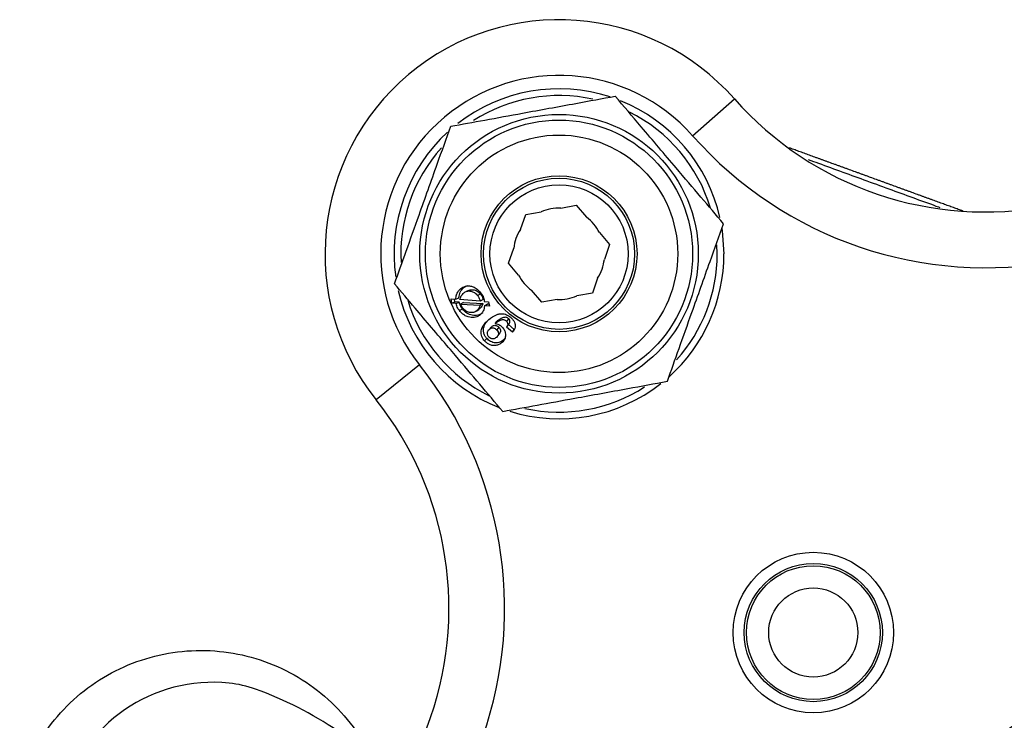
# Model space of a CAD drawing. Header units: millimetres. Extents: x 37 to 134.9, y 111.6 to 201.9.
# Tile 2 of 4: x 39.2 to 83.3, y 170.5 to 201.9. Entities that reach past the tile are written whole.
import ezdxf

# ---------------------------------------------------------------- set-up
doc = ezdxf.new("R2010")
doc.units = ezdxf.units.MM

msp = doc.modelspace()

# ---------------------------------------------------------------- linework, layer by layer
at = {"color": 7, "linetype": 'Continuous', "lineweight": 25}
for p, q in [((69.355, 196.744), (71.229, 198.399)), ((63.44, 193.498), (64.134, 193.624)), ((64.134, 193.624), (64.59, 193.088)), ((61.625, 192.545), (61.862, 193.209)), ((61.862, 193.209), (62.555, 193.336)), ((65.173, 192.402), (65.629, 191.865)), ((65.629, 191.865), (65.393, 191.201)), ((70.458, 191.449), (70.446, 191.852)), ((61.086, 191.034), (61.323, 191.697)), ((61.543, 190.497), (61.086, 191.034)), ((59.082, 189.933), (59.257, 190.022)), ((65.09, 190.354), (64.854, 189.69)), ((58.941, 189.883), (59.082, 189.933)), ((59.7, 189.578), (59.834, 189.647)), ((62.582, 189.274), (62.125, 189.811)), ((64.854, 189.69), (64.16, 189.563)), ((58.515, 189.431), (58.729, 189.415)), ((58.549, 189.23), (58.515, 189.431)), ((58.549, 189.23), (58.686, 189.293)), ((58.747, 189.214), (58.549, 189.23)), ((58.686, 189.293), (58.664, 189.42)), ((58.882, 189.279), (58.686, 189.293)), ((58.729, 189.415), (58.866, 189.476)), ((58.747, 189.214), (58.882, 189.279)), ((59.818, 189.328), (58.909, 189.395)), ((59.065, 189.263), (58.931, 189.195)), ((59.028, 189.029), (58.931, 189.195)), ((58.931, 189.195), (59.818, 189.14)), ((59.065, 189.263), (59.943, 189.221)), ((59.947, 189.406), (59.818, 189.328)), ((59.943, 189.221), (59.818, 189.14)), ((60.005, 189.313), (60.194, 189.302)), ((60.014, 189.111), (60.137, 189.197)), ((60.24, 189.098), (60.014, 189.111)), ((60.218, 189.194), (60.137, 189.197)), ((60.194, 189.302), (60.24, 189.098)), ((63.275, 189.401), (62.582, 189.274)), ((58.891, 188.903), (59.022, 188.977)), ((59.64, 188.872), (59.763, 188.957)), ((59.794, 188.98), (59.671, 188.895)), ((60.486, 188.318), (60.587, 188.428)), ((61.014, 188.411), (61.105, 188.53)), ((61.034, 188.189), (61.121, 188.311)), ((61.35, 188.061), (61.095, 188.277)), ((60.308, 188.154), (60.207, 188.043)), ((60.336, 188.179), (60.234, 188.069)), ((60.662, 188.154), (60.567, 188.038)), ((61.273, 187.932), (61.008, 188.155)), ((61.273, 187.932), (61.35, 188.061)), ((60.019, 187.54), (60.116, 187.654)), ((60.877, 187.59), (60.796, 187.464)), ((60.918, 187.641), (60.877, 187.59)), ((57.102, 186.463), (55.147, 184.904))]:
    msp.add_line(p, q, dxfattribs=at)
at = {"color": 7, "linetype": 'Continuous', "lineweight": 25, "flags": 128}
for points in [[(70.671, 192.58), (70.686, 192.479), (70.758, 191.449)], [(59.335, 189.817), (59.265, 189.788), (59.196, 189.76)], [(60.62, 187.789), (60.665, 187.849), (60.71, 187.91)]]:
    msp.add_lwpolyline(points, dxfattribs=at)
at = {"color": 7, "linetype": 'Continuous', "lineweight": 25}
for centre, radius in [((63.358, 191.449), 6.25), ((63.358, 191.449), 5.996), ((63.358, 191.449), 5.327), ((63.358, 191.449), 3.5), ((63.358, 191.449), 3.389), ((63.358, 191.449), 3.1), ((74.769, 174.46), 3.6), ((74.769, 174.46), 3.1), ((74.769, 174.46), 3), ((74.769, 174.46), 2), ((92.447, 156.782), 15.75), ((92.447, 156.782), 15.25)]:
    msp.add_circle(centre, radius, dxfattribs=at)
for centre, radius, start, end in [((63.358, 191.449), 10.5, 41.44, 218.56), ((63.358, 191.449), 8, 41.44, 218.56), ((63.358, 191.449), 7.4, 71.8869, 127.8738), ((63.358, 191.449), 7.1, 77.6271, 122.7216), ((82.474, 208.326), 15, 221.44, 280.9508), ((63.358, 191.449), 7.4, 12.6748, 68.1107), ((63.358, 191.449), 7.1, 16.8004, 63.5718), ((63.358, 191.449), 7.4, 132.5255, 188.1534), ((82.474, 208.326), 17.5, 221.44, 280.9508), ((63.358, 191.449), 7.1, 138.0099, 183.1827), ((63.358, 191.449), 2.05, 87.689, 113.0497), ((63.358, 191.449), 2.05, 27.689, 53.0497), ((63.358, 191.449), 2.05, 147.689, 173.0497), ((63.358, 191.449), 7.4, 311.858, 0), ((63.358, 191.449), 7.1, 318.0169, 0), ((63.358, 191.449), 2.05, 327.689, 353.0497), ((63.358, 191.449), 2.05, 207.689, 233.0497), ((63.358, 191.449), 7.4, 192.8536, 248.7607), ((63.358, 191.449), 2.05, 267.689, 293.0497), ((63.358, 191.449), 7.1, 196.9882, 243.7378), ((43.418, 175.554), 17.5, 340.7409, 38.56), ((63.358, 191.449), 7.4, 252.6941, 308.1338), ((63.358, 191.449), 7.1, 257.5609, 302.728), ((43.418, 175.554), 15, 339.0492, 38.56), ((92.447, 156.782), 16.05, 102.4987, 125.9071), ((47.833, 165.23), 7, 84.0881, 165.0422), ((48.039, 167.219), 5, 70.0982, 84.0881), ((43.954, 155.936), 17, 56.0928, 70.0982)]:
    msp.add_arc(centre, radius, start, end, dxfattribs=at)
for points, knots in [([(58.496, 197.168), (59.002, 197.26), (60.03, 197.448), (61.542, 197.725), (62.924, 197.978), (64.344, 198.238), (65.298, 198.412), (65.879, 198.519)], [0, 0, 0, 0, 0.216191, 0.439774, 0.593429, 0.752219, 1, 1, 1, 1]), ([(70.741, 192.8), (70.408, 193.192), (69.731, 193.988), (68.735, 195.159), (67.825, 196.23), (66.89, 197.329), (66.262, 198.068), (65.879, 198.519)], [0, 0, 0, 0, 0.216191, 0.439774, 0.593429, 0.752219, 1, 1, 1, 1]), ([(55.975, 190.098), (56.147, 190.582), (56.499, 191.567), (57.015, 193.015), (57.487, 194.338), (57.972, 195.697), (58.298, 196.611), (58.496, 197.168)], [0, 0, 0, 0, 0.216191, 0.439774, 0.593429, 0.752219, 1, 1, 1, 1]), ([(81.5, 193.359), (81.478, 193.368), (81.421, 193.388), (81.328, 193.422), (81.221, 193.461), (81.077, 193.514), (80.929, 193.567), (80.778, 193.622), (80.664, 193.664), (80.547, 193.706), (80.43, 193.749), (80.271, 193.807), (80.11, 193.865), (79.947, 193.925), (79.823, 193.97), (79.698, 194.015), (79.572, 194.061), (79.403, 194.123), (79.232, 194.185), (79.059, 194.248), (78.929, 194.295), (78.798, 194.343), (78.666, 194.391), (78.49, 194.455), (78.313, 194.52), (78.135, 194.584), (78.001, 194.633), (77.867, 194.682), (77.732, 194.731), (77.553, 194.796), (77.373, 194.861), (77.194, 194.927), (77.059, 194.976), (76.925, 195.025), (76.791, 195.074), (76.612, 195.139), (76.434, 195.203), (76.257, 195.268), (76.125, 195.316), (75.993, 195.364), (75.862, 195.412), (75.687, 195.475), (75.515, 195.538), (75.344, 195.6), (75.217, 195.646), (75.09, 195.692), (74.965, 195.738), (74.799, 195.798), (74.636, 195.858), (74.475, 195.916), (74.356, 195.96), (74.238, 196.003), (74.121, 196.045), (73.968, 196.101), (73.829, 196.152), (73.73, 196.188), (73.705, 196.197)], [0, 0, 0, 0, 0.010513, 0.026554, 0.042595, 0.058636, 0.090724, 0.106765, 0.122806, 0.138847, 0.154888, 0.170929, 0.203016, 0.219057, 0.235098, 0.251139, 0.26718, 0.283221, 0.315308, 0.331349, 0.34739, 0.363431, 0.379472, 0.395513, 0.427601, 0.443642, 0.459683, 0.475724, 0.491765, 0.507806, 0.539893, 0.555934, 0.571975, 0.588016, 0.604057, 0.620098, 0.652186, 0.668227, 0.684268, 0.700309, 0.71635, 0.732391, 0.764478, 0.780519, 0.79656, 0.812601, 0.828642, 0.844683, 0.876771, 0.892812, 0.908853, 0.924894, 0.940935, 0.956976, 0.989063, 1, 1, 1, 1]), ([(74.543, 195.679), (74.696, 195.623), (75.185, 195.445), (76.075, 195.12), (77.185, 194.718), (78.293, 194.313), (79.373, 193.92), (80.095, 193.658), (80.425, 193.538), (80.44, 193.532)], [0, 0, 0, 0, 0.083518, 0.267073, 0.445455, 0.629011, 0.807393, 0.990949, 1, 1, 1, 1]), ([(68.219, 185.731), (68.392, 186.215), (68.743, 187.2), (69.259, 188.647), (69.731, 189.971), (70.216, 191.33), (70.542, 192.243), (70.741, 192.8)], [0, 0, 0, 0, 0.216191, 0.439774, 0.593429, 0.752219, 1, 1, 1, 1]), ([(60.836, 184.38), (60.497, 184.78), (59.819, 185.577), (58.98, 186.564), (58.252, 187.42), (57.637, 188.143), (56.815, 189.11), (56.278, 189.741), (55.975, 190.098)], [0, 0, 0, 0, 0.22035, 0.439656, 0.499864, 0.651145, 0.802655, 1, 1, 1, 1]), ([(58.941, 189.883), (59.011, 189.928), (59.123, 190.001), (59.31, 190.016), (59.475, 189.989), (59.67, 189.899), (59.778, 189.774), (59.839, 189.703)], [0, 0, 0, 0, 0.250762, 0.402891, 0.560919, 0.750263, 1, 1, 1, 1]), ([(58.729, 189.415), (58.731, 189.448), (58.733, 189.498), (58.754, 189.606), (58.8, 189.726), (58.877, 189.826), (58.927, 189.871), (58.941, 189.883)], [0, 0, 0, 0, 0.178962, 0.271524, 0.601501, 0.891542, 1, 1, 1, 1]), ([(58.866, 189.476), (58.878, 189.567), (58.902, 189.75), (59.022, 189.872), (59.082, 189.933)], [0, 0, 0, 0, 0.497141, 1, 1, 1, 1]), ([(58.909, 189.395), (58.927, 189.452), (58.963, 189.567), (59.041, 189.651), (59.079, 189.693)], [0, 0, 0, 0, 0.500759, 1, 1, 1, 1]), ([(59.079, 189.693), (59.127, 189.724), (59.222, 189.785), (59.37, 189.785), (59.482, 189.753), (59.591, 189.697), (59.657, 189.626), (59.7, 189.578)], [0, 0, 0, 0, 0.249593, 0.4994421, 0.6247553, 0.7492099, 1, 1, 1, 1]), ([(59.339, 189.816), (59.366, 189.825), (59.42, 189.843), (59.539, 189.838), (59.693, 189.793), (59.787, 189.695), (59.834, 189.647)], [0, 0, 0, 0, 0.160306, 0.325207, 0.66402, 1, 1, 1, 1]), ([(59.7, 189.578), (59.73, 189.536), (59.784, 189.459), (59.807, 189.369), (59.818, 189.328)], [0, 0, 0, 0, 0.543139, 1, 1, 1, 1]), ([(59.834, 189.647), (59.859, 189.612), (59.913, 189.538), (59.935, 189.451), (59.947, 189.406)], [0, 0, 0, 0, 0.478473, 1, 1, 1, 1]), ([(59.839, 189.703), (59.893, 189.627), (59.978, 189.507), (59.997, 189.366), (60.005, 189.313)], [0, 0, 0, 0, 0.627075, 1, 1, 1, 1]), ([(58.891, 188.903), (58.865, 188.939), (58.818, 189.004), (58.768, 189.11), (58.754, 189.179), (58.747, 189.214)], [0, 0, 0, 0, 0.386443, 0.694898, 1, 1, 1, 1]), ([(59.022, 188.977), (59.005, 189), (58.971, 189.045), (58.914, 189.142), (58.895, 189.224), (58.882, 189.279)], [0, 0, 0, 0, 0.250714, 0.501201, 1, 1, 1, 1]), ([(59.818, 189.14), (59.802, 189.092), (59.771, 188.997), (59.704, 188.929), (59.671, 188.895)], [0, 0, 0, 0, 0.500177, 1, 1, 1, 1]), ([(59.943, 189.221), (59.929, 189.181), (59.902, 189.102), (59.844, 189.025), (59.805, 188.99), (59.794, 188.98)], [0, 0, 0, 0, 0.4375728, 0.8414638, 1, 1, 1, 1]), ([(60.014, 189.111), (60.001, 189.034), (59.98, 188.918), (59.902, 188.789), (59.85, 188.738), (59.823, 188.713)], [0, 0, 0, 0, 0.499218, 0.749575, 1, 1, 1, 1]), ([(59.823, 188.713), (59.774, 188.678), (59.691, 188.62), (59.505, 188.581), (59.337, 188.594), (59.165, 188.659), (59.024, 188.749), (58.938, 188.848), (58.891, 188.903)], [0, 0, 0, 0, 0.181692, 0.30402, 0.555615, 0.654115, 0.811091, 1, 1, 1, 1]), ([(59.942, 188.804), (59.872, 188.76), (59.732, 188.671), (59.508, 188.674), (59.339, 188.721), (59.177, 188.804), (59.084, 188.908), (59.022, 188.977)], [0, 0, 0, 0, 0.2525962, 0.503698, 0.6291948, 0.7532132, 1, 1, 1, 1]), ([(59.671, 188.895), (59.622, 188.864), (59.549, 188.817), (59.43, 188.806), (59.31, 188.818), (59.161, 188.883), (59.073, 188.98), (59.028, 189.029)], [0, 0, 0, 0, 0.249378, 0.376369, 0.5003, 0.74998, 1, 1, 1, 1]), ([(60.205, 188.498), (60.313, 188.582), (60.456, 188.693), (60.699, 188.767), (60.86, 188.764), (61.012, 188.719), (61.118, 188.658), (61.194, 188.597), (61.231, 188.56), (61.243, 188.548)], [0, 0, 0, 0, 0.370291, 0.491052, 0.671549, 0.770239, 0.874789, 0.959766, 1, 1, 1, 1]), ([(60.019, 187.54), (59.995, 187.568), (59.942, 187.63), (59.887, 187.741), (59.859, 187.866), (59.86, 187.99), (59.903, 188.159), (60.024, 188.333), (60.147, 188.445), (60.205, 188.498)], [0, 0, 0, 0, 0.090273, 0.200043, 0.303772, 0.418234, 0.525186, 0.778212, 1, 1, 1, 1]), ([(60.116, 187.654), (60.085, 187.693), (60.023, 187.77), (59.972, 187.908), (59.961, 188.05), (59.996, 188.232), (60.1, 188.396), (60.205, 188.494), (60.246, 188.532)], [0, 0, 0, 0, 0.135274, 0.26993, 0.40792, 0.545887, 0.823045, 1, 1, 1, 1]), ([(60.336, 188.179), (60.354, 188.193), (60.389, 188.219), (60.448, 188.24), (60.507, 188.243), (60.568, 188.226), (60.62, 188.194), (60.649, 188.166), (60.662, 188.154)], [0, 0, 0, 0, 0.2032676, 0.3775574, 0.5345846, 0.6899554, 0.8662314, 1, 1, 1, 1]), ([(61.014, 188.411), (61.002, 188.422), (60.978, 188.445), (60.931, 188.47), (60.874, 188.484), (60.8, 188.487), (60.66, 188.442), (60.561, 188.371), (60.486, 188.318)], [0, 0, 0, 0, 0.075874, 0.15417, 0.244769, 0.355088, 0.510561, 1, 1, 1, 1]), ([(60.486, 188.318), (60.529, 188.312), (60.602, 188.302), (60.714, 188.249), (60.771, 188.196), (60.805, 188.165)], [0, 0, 0, 0, 0.3699691, 0.6243146, 1, 1, 1, 1]), ([(61.105, 188.53), (61.087, 188.546), (61.05, 188.579), (60.979, 188.603), (60.903, 188.601), (60.761, 188.556), (60.663, 188.484), (60.587, 188.428)], [0, 0, 0, 0, 0.117235, 0.227594, 0.349054, 0.495276, 1, 1, 1, 1]), ([(61.008, 188.155), (61.026, 188.178), (61.052, 188.21), (61.068, 188.259), (61.071, 188.296), (61.063, 188.339), (61.041, 188.379), (61.022, 188.402), (61.014, 188.411)], [0, 0, 0, 0, 0.322048, 0.443751, 0.556716, 0.719724, 0.882537, 1, 1, 1, 1]), ([(61.095, 188.277), (61.11, 188.295), (61.138, 188.33), (61.158, 188.384), (61.157, 188.43), (61.145, 188.477), (61.121, 188.508), (61.105, 188.53)], [0, 0, 0, 0, 0.254404, 0.507006, 0.624487, 0.741813, 1, 1, 1, 1]), ([(61.243, 188.548), (61.274, 188.512), (61.333, 188.443), (61.38, 188.333), (61.394, 188.237), (61.386, 188.137), (61.348, 188.032), (61.298, 187.965), (61.273, 187.932)], [0, 0, 0, 0, 0.193421, 0.364858, 0.491105, 0.613232, 0.812289, 1, 1, 1, 1]), ([(60.212, 187.714), (60.201, 187.728), (60.177, 187.756), (60.148, 187.821), (60.138, 187.89), (60.15, 187.955), (60.177, 188.013), (60.211, 188.047), (60.234, 188.069)], [0, 0, 0, 0, 0.125253, 0.250353, 0.499603, 0.623232, 0.750021, 1, 1, 1, 1]), ([(60.234, 188.069), (60.257, 188.087), (60.292, 188.113), (60.351, 188.129), (60.397, 188.13), (60.444, 188.12), (60.505, 188.095), (60.542, 188.061), (60.567, 188.038)], [0, 0, 0, 0, 0.250021, 0.377696, 0.500303, 0.625327, 0.750714, 1, 1, 1, 1]), ([(60.567, 188.038), (60.589, 188.009), (60.622, 187.967), (60.64, 187.902), (60.642, 187.855), (60.631, 187.809), (60.602, 187.754), (60.568, 187.722), (60.545, 187.701)], [0, 0, 0, 0, 0.255767, 0.375462, 0.499287, 0.619483, 0.749667, 1, 1, 1, 1]), ([(60.662, 188.154), (60.678, 188.135), (60.709, 188.097), (60.73, 188.033), (60.733, 187.977), (60.72, 187.925), (60.688, 187.871), (60.654, 187.839), (60.635, 187.821)], [0, 0, 0, 0, 0.1807815, 0.3504006, 0.4901509, 0.6154842, 0.7848353, 1, 1, 1, 1]), ([(60.805, 188.165), (60.845, 188.115), (60.911, 188.033), (60.962, 187.871), (60.963, 187.701), (60.891, 187.554), (60.821, 187.488), (60.796, 187.464)], [0, 0, 0, 0, 0.220632, 0.363045, 0.616111, 0.860825, 1, 1, 1, 1]), ([(60.796, 187.464), (60.753, 187.433), (60.673, 187.376), (60.53, 187.33), (60.381, 187.33), (60.243, 187.37), (60.119, 187.443), (60.054, 187.506), (60.019, 187.54)], [0, 0, 0, 0, 0.1931554, 0.3664264, 0.531691, 0.7023773, 0.8400522, 1, 1, 1, 1]), ([(60.877, 187.59), (60.823, 187.55), (60.741, 187.49), (60.606, 187.456), (60.498, 187.452), (60.391, 187.472), (60.253, 187.526), (60.171, 187.603), (60.116, 187.654)], [0, 0, 0, 0, 0.253183, 0.379244, 0.5045, 0.63046, 0.753302, 1, 1, 1, 1]), ([(60.545, 187.701), (60.522, 187.683), (60.487, 187.655), (60.43, 187.634), (60.384, 187.628), (60.337, 187.634), (60.275, 187.657), (60.237, 187.691), (60.212, 187.714)], [0, 0, 0, 0, 0.250339, 0.383958, 0.500639, 0.623708, 0.750916, 1, 1, 1, 1]), ([(60.836, 184.38), (61.342, 184.472), (62.37, 184.661), (63.882, 184.937), (65.264, 185.19), (66.684, 185.45), (67.638, 185.625), (68.219, 185.731)], [0, 0, 0, 0, 0.216191, 0.439774, 0.593429, 0.752219, 1, 1, 1, 1]), ([(39.156, 167.614), (39.347, 168.138), (39.729, 169.185), (40.677, 170.575), (41.856, 171.764), (43.25, 172.697), (44.798, 173.341), (46.443, 173.671), (48.12, 173.673), (49.765, 173.348), (51.315, 172.708), (52.711, 171.779), (53.897, 170.594), (54.574, 169.591), (54.866, 169.017), (54.907, 168.937)], [0, 0, 0, 0, 0.082232, 0.164464, 0.246697, 0.328929, 0.411161, 0.493393, 0.575626, 0.657858, 0.74009, 0.822322, 0.904554, 0.986787, 1, 1, 1, 1])]:
    msp.add_open_spline(points, degree=3, knots=knots, dxfattribs=at)

doc.saveas('drawing.dxf')
